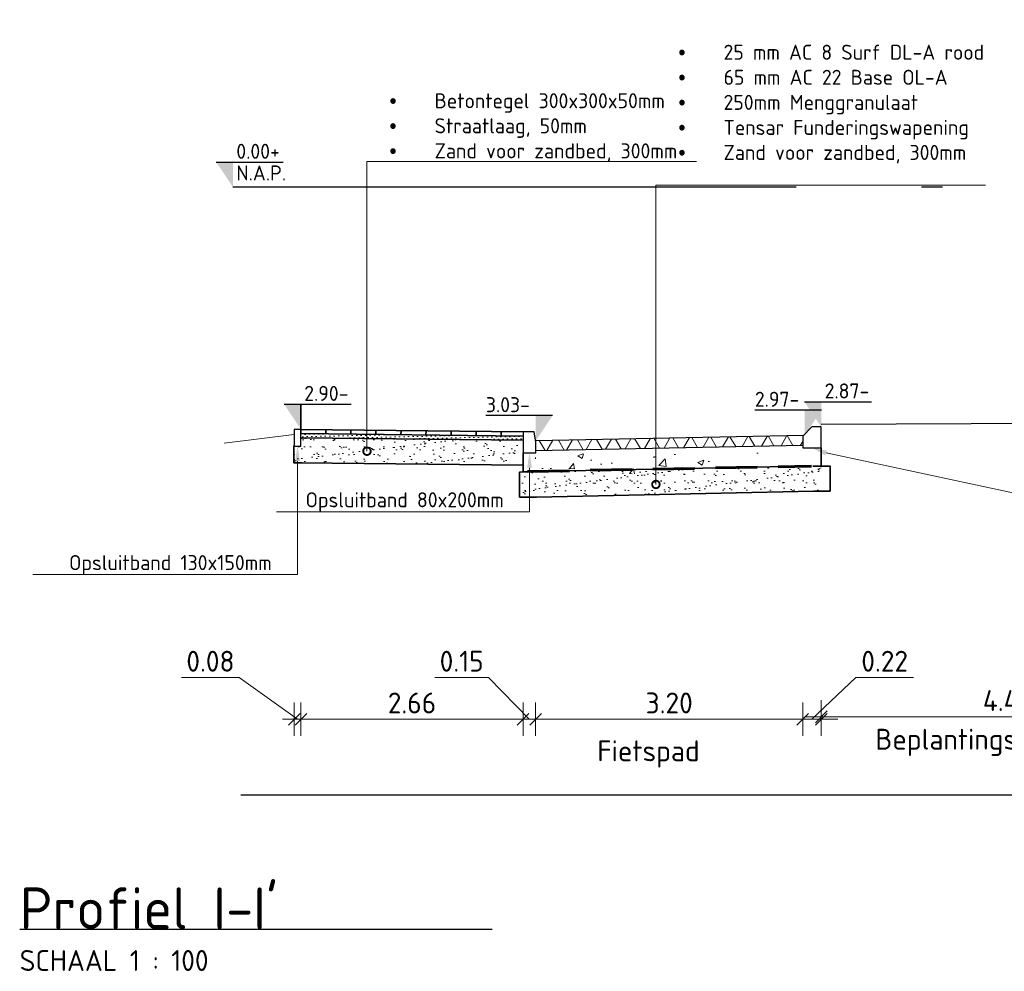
# Model space of a CAD drawing. Header units: millimetres. Extents: x 115999 to 116291, y 477119 to 477297.
# Tile 1 of 45: x 116007 to 116019, y 477119 to 477130. Entities that reach past the tile are written whole.
import ezdxf
from ezdxf import colors
from ezdxf.entities.mleader import LeaderData, LeaderLine
from ezdxf.math import Vec2, Vec3

# ---------------------------------------------------------------- set-up
doc = ezdxf.new("R2010")
doc.units = ezdxf.units.MM
doc.linetypes.add('AL-NAP_LIJN', pattern=[15.25, 12, -1.5, 0.25, -1.5])
doc.linetypes.add('DASHED', pattern=[0.75, 0.5, -0.25])
doc.layers.get('Defpoints').update_dxf_attribs({"lineweight": 25})
for name, color, linetype, lineweight in [('B-WE-GW-MAAIVELD-GD', 93, 'Continuous', 18), ('N-WE-GW-GROND_ZAND-AD', 253, 'Continuous', 18), ('N-WE-VH-VERHARDING-FUNDERING-WAP', 2, 'DASHED', 60), ('N-WE-VH-VERHARDING_ASFALT-AD', 252, 'Continuous', 18), ('N-WE-VH-VERHARDING_ASFALT-G', 252, 'Continuous', 35), ('N-WE-VH-VERHARDING_FUNDERING-AD', 252, 'Continuous', 18), ('X-XX-AL-AANPIJLING-M', 7, 'Continuous', 18), ('X-XX-AL-DETAIL1-GD', 7, 'Continuous', 25), ('X-XX-AL-NAP-GD', 7, 'AL-NAP_LIJN', 25), ('X-XX-AL-PEILMAAT-SD', 7, 'Continuous', 25), ('X-XX-AL-VERWIJZING-S', 7, 'Continuous', 25), ('X-XX-AL-VERWIJZING-T18', 7, 'Continuous', 18)]:
    doc.layers.add(name, color=color, linetype=linetype, lineweight=lineweight)
doc.styles.add('NLCS-ISO', font='txt')
doc.styles.add('NLCS-ISO-ANNOTATIEF-T18', font='txt', dxfattribs={"height": 1.8})
doc.styles.add('NLCS-ISO-ANNOTATIEF-T25', font='txt', dxfattribs={"height": 2.5})
doc.dimstyles.new('NLCS-ANNOTATIEF-T25-SCHRAP_L2_H1', dxfattribs={"dimtxt": 2.5, "dimasz": 1.4, "dimexe": 2, "dimexo": 2, "dimgap": 0.7, "dimtad": 1, "dimzin": 0, "dimdsep": 46, "dimtxsty": 'NLCS-ISO-ANNOTATIEF-T25', "dimblk": 'OBLIQUE', "dimcen": 0, "dimdle": 2, "dimclrd": 256, "dimclre": 256, "dimclrt": 256, "dimadec": 1, "dimazin": 0, "dimtfac": 1, "dimtdec": 3, "dimtofl": 0, "dimtmove": 0, "dimatfit": 3, "dimldrblk": 'OBLIQUE', "dimfxl": 2, "dimfxlon": 1, "dimtfillclr": 256, "dimtolj": 1, "dimtzin": 0, "dimlwd": -1, "dimlwe": -1, "dimarcsym": 0})

# ---------------------------------------------------------------- blocks, each defined once
blk = doc.blocks.new('SAL-VERWIJZING_ONDERSCHRIFT-SO')
at = {"linetype": 'Continuous', "style": 'NLCS-ISO'}
blk.add_text('SCHAAL 1 :', height=2.5, dxfattribs=at).set_placement((0, -3.75))
at = {"style": 'NLCS-ISO'}
for tag, p, height in [('OMSCHRIJVING', (0, 1.25), 5), ('SCHAAL', (18.15, -3.75), 2.5)]:
    blk.add_attdef(tag, p, '', height=height, dxfattribs=at)
blk = doc.blocks.new('_Oblique')
at = {"color": 0, "linetype": 'ByBlock', "lineweight": -2}
blk.add_line((-0.5, -0.5), (0.5, 0.5), dxfattribs=at)
blk = doc.blocks.new('*D59')
at = {"layer": 'Defpoints', "color": 0, "transparency": 16777216}
for p in [(116016.691, 477126.085), (116021.171, 477125.83), (116021.171, 477121.976)]:
    blk.add_point(p, dxfattribs=at)
at = {"layer": 'X-XX-AL-AANPIJLING-M', "transparency": 16777216}
for p, q in [((116016.691, 477122.176), (116016.691, 477121.776)), ((116021.171, 477122.176), (116021.171, 477121.776)), ((116016.491, 477121.976), (116021.371, 477121.976))]:
    blk.add_line(p, q, dxfattribs=at)
at = {"layer": 'X-XX-AL-AANPIJLING-M', "transparency": 16777216, "xscale": 0.14, "yscale": 0.14, "zscale": 0.14, "rotation": 180}
blk.add_blockref('_Oblique', (116016.691, 477121.976), dxfattribs=at)
at = {"layer": 'X-XX-AL-AANPIJLING-M', "transparency": 16777216, "xscale": 0.14, "yscale": 0.14, "zscale": 0.14}
blk.add_blockref('_Oblique', (116021.171, 477121.976), dxfattribs=at)
at = {"layer": 'X-XX-AL-AANPIJLING-M', "transparency": 16777216, "insert": (116018.931, 477122.171), "char_height": 0.25, "attachment_point": 5, "style": 'NLCS-ISO-ANNOTATIEF-T25'}
blk.add_mtext('\\A1;4.48', dxfattribs=at)
blk = doc.blocks.new('*D61')
at = {"layer": 'Defpoints', "color": 0, "transparency": 16777216}
for p in [(116016.471, 477125.801), (116016.691, 477125.801), (116016.691, 477121.947)]:
    blk.add_point(p, dxfattribs=at)
at = {"layer": 'X-XX-AL-AANPIJLING-M', "transparency": 16777216}
for p, q in [((116016.581, 477121.947), (116017.106, 477122.447)), ((116017.106, 477122.447), (116017.796, 477122.447)), ((116016.471, 477122.147), (116016.471, 477121.747)), ((116016.691, 477122.147), (116016.691, 477121.747)), ((116016.271, 477121.947), (116016.891, 477121.947))]:
    blk.add_line(p, q, dxfattribs=at)
at = {"layer": 'X-XX-AL-AANPIJLING-M', "transparency": 16777216, "xscale": 0.14, "yscale": 0.14, "zscale": 0.14, "rotation": 180}
blk.add_blockref('_Oblique', (116016.471, 477121.947), dxfattribs=at)
at = {"layer": 'X-XX-AL-AANPIJLING-M', "transparency": 16777216, "xscale": 0.14, "yscale": 0.14, "zscale": 0.14}
blk.add_blockref('_Oblique', (116016.691, 477121.947), dxfattribs=at)
at = {"layer": 'X-XX-AL-AANPIJLING-M', "transparency": 16777216, "insert": (116017.451, 477122.642), "char_height": 0.25, "attachment_point": 5, "style": 'NLCS-ISO-ANNOTATIEF-T25'}
blk.add_mtext('\\A1;0.22', dxfattribs=at)
blk = doc.blocks.new('*D62')
at = {"layer": 'Defpoints', "color": 0, "transparency": 16777216}
for p in [(116013.271, 477125.307), (116016.471, 477125.361), (116016.471, 477121.947)]:
    blk.add_point(p, dxfattribs=at)
at = {"layer": 'X-XX-AL-AANPIJLING-M', "transparency": 16777216}
for p, q in [((116013.271, 477122.147), (116013.271, 477121.747)), ((116016.471, 477122.147), (116016.471, 477121.747)), ((116013.071, 477121.947), (116016.671, 477121.947))]:
    blk.add_line(p, q, dxfattribs=at)
at = {"layer": 'X-XX-AL-AANPIJLING-M', "transparency": 16777216, "xscale": 0.14, "yscale": 0.14, "zscale": 0.14, "rotation": 180}
blk.add_blockref('_Oblique', (116013.271, 477121.947), dxfattribs=at)
at = {"layer": 'X-XX-AL-AANPIJLING-M', "transparency": 16777216, "xscale": 0.14, "yscale": 0.14, "zscale": 0.14}
blk.add_blockref('_Oblique', (116016.471, 477121.947), dxfattribs=at)
at = {"layer": 'X-XX-AL-AANPIJLING-M', "transparency": 16777216, "insert": (116014.871, 477122.142), "char_height": 0.25, "attachment_point": 5, "style": 'NLCS-ISO-ANNOTATIEF-T25'}
blk.add_mtext('\\A1;3.20', dxfattribs=at)
blk = doc.blocks.new('*D63')
at = {"layer": 'Defpoints', "color": 0, "transparency": 16777216}
for p in [(116013.271, 477125.538), (116013.121, 477125.442), (116013.121, 477121.947)]:
    blk.add_point(p, dxfattribs=at)
at = {"layer": 'X-XX-AL-AANPIJLING-M', "transparency": 16777216}
for p, q in [((116012.706, 477122.447), (116012.066, 477122.447)), ((116013.196, 477121.947), (116012.706, 477122.447)), ((116013.121, 477122.147), (116013.121, 477121.747)), ((116013.271, 477122.147), (116013.271, 477121.747)), ((116013.471, 477121.947), (116012.921, 477121.947))]:
    blk.add_line(p, q, dxfattribs=at)
at = {"layer": 'X-XX-AL-AANPIJLING-M', "transparency": 16777216, "xscale": 0.14, "yscale": 0.14, "zscale": 0.14, "rotation": 180}
blk.add_blockref('_Oblique', (116013.121, 477121.947), dxfattribs=at)
at = {"layer": 'X-XX-AL-AANPIJLING-M', "transparency": 16777216, "xscale": 0.14, "yscale": 0.14, "zscale": 0.14}
blk.add_blockref('_Oblique', (116013.271, 477121.947), dxfattribs=at)
at = {"layer": 'X-XX-AL-AANPIJLING-M', "transparency": 16777216, "insert": (116012.386, 477122.642), "char_height": 0.25, "attachment_point": 5, "style": 'NLCS-ISO-ANNOTATIEF-T25'}
blk.add_mtext('\\A1;0.15', dxfattribs=at)
blk = doc.blocks.new('*D64')
at = {"layer": 'Defpoints', "color": 0, "transparency": 16777216}
for p in [(116010.461, 477125.9), (116013.121, 477125.9), (116013.121, 477121.947)]:
    blk.add_point(p, dxfattribs=at)
at = {"layer": 'X-XX-AL-AANPIJLING-M', "transparency": 16777216}
for p, q in [((116010.461, 477122.147), (116010.461, 477121.747)), ((116013.121, 477122.147), (116013.121, 477121.747)), ((116010.261, 477121.947), (116013.321, 477121.947))]:
    blk.add_line(p, q, dxfattribs=at)
at = {"layer": 'X-XX-AL-AANPIJLING-M', "transparency": 16777216, "xscale": 0.14, "yscale": 0.14, "zscale": 0.14, "rotation": 180}
blk.add_blockref('_Oblique', (116010.461, 477121.947), dxfattribs=at)
at = {"layer": 'X-XX-AL-AANPIJLING-M', "transparency": 16777216, "xscale": 0.14, "yscale": 0.14, "zscale": 0.14}
blk.add_blockref('_Oblique', (116013.121, 477121.947), dxfattribs=at)
at = {"layer": 'X-XX-AL-AANPIJLING-M', "transparency": 16777216, "insert": (116011.791, 477122.142), "char_height": 0.25, "attachment_point": 5, "style": 'NLCS-ISO-ANNOTATIEF-T25'}
blk.add_mtext('\\A1;2.66', dxfattribs=at)
blk = doc.blocks.new('*D65')
at = {"layer": 'Defpoints', "color": 0, "transparency": 16777216}
for p in [(116010.381, 477125.227), (116010.461, 477125.227), (116010.461, 477121.947)]:
    blk.add_point(p, dxfattribs=at)
at = {"layer": 'X-XX-AL-AANPIJLING-M', "transparency": 16777216}
for p, q in [((116009.723, 477122.447), (116009.033, 477122.447)), ((116010.421, 477121.947), (116009.723, 477122.447)), ((116010.381, 477122.147), (116010.381, 477121.747)), ((116010.461, 477122.147), (116010.461, 477121.747)), ((116010.381, 477121.947), (116010.241, 477121.947)), ((116010.381, 477121.947), (116010.461, 477121.947)), ((116010.461, 477121.947), (116010.601, 477121.947))]:
    blk.add_line(p, q, dxfattribs=at)
at = {"layer": 'X-XX-AL-AANPIJLING-M', "transparency": 16777216, "xscale": 0.14, "yscale": 0.14, "zscale": 0.14}
blk.add_blockref('_Oblique', (116010.381, 477121.947), dxfattribs=at)
at = {"layer": 'X-XX-AL-AANPIJLING-M', "transparency": 16777216, "xscale": 0.14, "yscale": 0.14, "zscale": 0.14, "rotation": 180}
blk.add_blockref('_Oblique', (116010.461, 477121.947), dxfattribs=at)
at = {"layer": 'X-XX-AL-AANPIJLING-M', "transparency": 16777216, "insert": (116009.378, 477122.642), "char_height": 0.25, "attachment_point": 5, "style": 'NLCS-ISO-ANNOTATIEF-T25'}
blk.add_mtext('\\A1;0.08', dxfattribs=at)
blk = doc.blocks.new('*D66')
at = {"layer": 'Defpoints', "color": 0, "transparency": 16777216}
for p in [(116017.278, 477125.801), (116011.968, 477123.881), (116017.278, 477121.299)]:
    blk.add_point(p, dxfattribs=at)
at = {"layer": 'X-XX-AL-AANPIJLING-M', "transparency": 16777216, "insert": (116014.623, 477121.531), "char_height": 0.25, "attachment_point": 5, "style": 'NLCS-ISO-ANNOTATIEF-T25'}
blk.add_mtext('\\A1;Fietspad', dxfattribs=at)
blk = doc.blocks.new('_None')
blk = doc.blocks.new('SAL-PEILMAAT_INFRACAD_R01-SOD')
blk.add_line((-2, 3), (6, 3))
blk.add_solid([(-2, 3), (0, 3), (0, 0)])
at = {"style": 'NLCS-ISO'}
for tag, p in [('...', (0.4, 3.4)), ('REF', (0.4, 0.8))]:
    blk.add_attdef(tag, p, '', height=1.8, dxfattribs=at)
blk = doc.blocks.new('SAL-PEILMAAT_INFRACAD_H01-SOD')
blk.add_line((-2, 3), (6, 3))
blk.add_solid([(-2, 3), (0, 3), (0, 0)])
at = {"style": 'NLCS-ISO'}
blk.add_attdef('...', (0.4, 3.4), '', height=1.8, dxfattribs=at)
blk = doc.blocks.new('_DotSmall')
at = {"color": 0, "linetype": 'ByBlock', "const_width": 0.5}
blk.add_lwpolyline([(-0.0625, 0, 1), (0.0625, 0, 1)], format="xyb", close=True, dxfattribs=at)
blk = doc.blocks.new('*D216')
at = {"layer": 'Defpoints', "color": 0, "transparency": 16777216}
for p in [(116021.094, 477125.94), (116015.784, 477124.02), (116021.094, 477121.438)]:
    blk.add_point(p, dxfattribs=at)
at = {"layer": 'X-XX-AL-AANPIJLING-M', "transparency": 16777216, "insert": (116018.439, 477121.67), "char_height": 0.25, "attachment_point": 5, "style": 'NLCS-ISO-ANNOTATIEF-T25'}
blk.add_mtext('\\A1;Beplantingsvak', dxfattribs=at)

msp = doc.modelspace()

# ---------------------------------------------------------------- hatches: boundary and pattern name
at = {"layer": 'N-WE-GW-GROND_ZAND-AD'}
h = msp.add_hatch(dxfattribs=at)
h.set_pattern_fill('AGW-GROND_ZAND_DRAINZAND', color=256, scale=0.03, angle=1.906, pattern_type=2)
h.set_pattern_definition([(226.2605, (116013.1235, 477125.38859), (0.0275269, -0.0263416), [0, -0.0381])])
h.paths.add_polyline_path([(116010.461, 477125.319), (116013.124, 477125.289), (116013.124, 477125.339), (116010.461, 477125.369), (116010.461, 477125.369)])
at = {"layer": 'N-WE-VH-VERHARDING_ASFALT-AD'}
h = msp.add_hatch(dxfattribs=at)
h.set_pattern_fill('AVH-ASFALT', color=1, scale=0.2, pattern_type=2)
h.set_pattern_definition([(60, (115997.11446, 477120.54597), (-0.173205, 0.1), []), (120, (115997.11446, 477120.54597), (-0.173205, -0.1), [])])
h.paths.add_polyline_path([(116013.271, 477125.164), (116013.271, 477125.284), (116016.471, 477125.348), (116016.471, 477125.228)])
at = {"layer": 'N-WE-VH-VERHARDING_FUNDERING-AD'}
h = msp.add_hatch(dxfattribs=at)
h.set_pattern_fill('AVH-FUNDERING_ZAND', color=256, scale=0.091, pattern_type=2)
h.set_pattern_definition([(216.8545, (116013.1235, 477125.38859), (0.003757, -0.1753944), [0, -0.13832, 0, -0.1547, 0, -0.147875]), (186.8545, (116013.1235, 477125.3886), (-0.163933, -0.254985), [0, -0.07462, 0, -0.12467, 0, -0.047775]), (146.8545, (116013.23542, 477125.38733), (-0.283375, 0.002678), [0, -0.0455, 0, -0.1638, 0, -0.21385]), (136.8545, (116013.23542, 477125.38733), (-0.27444, -0.076782), [0, -0.02275, 0, -0.10738, 0, -0.12285])])
h.paths.add_polyline_path([(116010.376, 477125.019), (116010.456, 477125.019), (116013.124, 477124.989), (116013.124, 477125.139), (116013.124, 477125.289), (116010.843, 477125.314), (116010.843, 477125.199, -1), (116010.843, 477125.176, -1), (116010.843, 477125.199), (116010.843, 477125.314), (116010.461, 477125.319), (116010.461, 477125.219), (116010.376, 477125.219)])
h = msp.add_hatch(dxfattribs=at)
h.set_pattern_fill('AVH-FUNDERING_GRANULAAT_MENG_01', color=256, scale=0.1, pattern_type=2)
h.set_pattern_definition([(50, (116013.67735, 477124.9511), (0.71726, -0.06275), [0.075, -0.825]), (355, (116013.67735, 477124.9511), (-0.13875, 0.7522), [0.06, -0.66]), (100.451, (116013.7371, 477124.9459), (0.57851, 0.68944), [0.06374, -0.70114]), (46.184, (116013.67735, 477125.1511), (1.06724, -0.16552), [0.1125, -1.2375]), (96.636, (116013.7663, 477125.1373), (0.93466, 0.9741), [0.0956, -1.0517]), (351.184, (116013.6774, 477125.1511), (0.93466, 0.9741), [0.09, -0.99]), (21, (116013.77735, 477125.1011), (0.59691, -0.40262), [0.075, -0.825]), (326, (116013.77735, 477125.1011), (0.24332, 0.72515), [0.06, -0.66]), (71.451, (116013.8271, 477125.06755), (0.84022, 0.32253), [0.06374, -0.70114]), (37.5, (116013.67735, 477124.9511), (0.01216, 0.332894), [0, -0.652, 0, -0.67, 0, -0.6625]), (7.5, (116013.67735, 477124.9511), (0.26307, 0.39441), [0, -0.382, 0, -0.637, 0, -0.2525]), (327.5, (116013.45435, 477124.9511), (0.533822, -0.022555), [0, -0.25, 0, -0.78, 0, -1.035]), (317.5, (116013.35435, 477124.9511), (0.583186, 0.100105), [0, -0.325, 0, -0.518, 0, -0.735])])
h.paths.add_polyline_path([(116016.691, 477125.149), (116016.584, 477125.149), (116016.584, 477125.179), (116013.384, 477125.115), (116013.384, 477125.075), (116013.289, 477125.075), (116013.289, 477124.865), (116013.877, 477124.875), (116016.492, 477124.927), (116016.691, 477124.929)])
h = msp.add_hatch(dxfattribs=at)
h.set_pattern_fill('AVH-FUNDERING_ZAND', color=256, scale=0.091, pattern_type=2)
h.set_pattern_definition([(37.5, (115993.32879, 477120.4288), (-0.0057324, 0.175341), [0, -0.13832, 0, -0.1547, 0, -0.147875]), (7.5, (115993.32879, 477120.4288), (0.1610497, 0.2568153), [0, -0.07462, 0, -0.12467, 0, -0.047775]), (327.5, (115993.21686, 477120.4288), (0.2833869, 0.000515), [0, -0.0455, 0, -0.1638, 0, -0.21385]), (317.5, (115993.21686, 477120.4288), (0.2735575, 0.0798685), [0, -0.02275, 0, -0.10738, 0, -0.12285])])
h.paths.add_polyline_path([(116016.683, 477124.679), (116016.683, 477124.978), (116016.577, 477124.978), (116013.287, 477124.913), (116013.082, 477124.914), (116013.077, 477124.62), (116013.84, 477124.626), (116014.16, 477124.632), (116015.67, 477124.662), (116016.096, 477124.671)])

# ---------------------------------------------------------------- linework, layer by layer
at = {"layer": 'B-WE-GW-MAAIVELD-GD', "color": 93, "linetype": 'Continuous', "lineweight": 18}
msp.add_lwpolyline([(116010.381, 477125.359), (116009.544, 477125.255)], dxfattribs=at)
at = {"layer": 'N-WE-VH-VERHARDING-FUNDERING-WAP'}
msp.add_lwpolyline([(116013.176, 477124.914), (116016.577, 477124.978)], dxfattribs=at)
at = {"layer": 'N-WE-VH-VERHARDING_ASFALT-G'}
for points in [[(116010.461, 477125.419), (116010.461, 477125.721)], [(116010.461, 477125.419), (116010.461, 477125.369)], [(116010.461, 477125.419), (116010.461, 477125.369)], [(116010.461, 477125.419), (116013.124, 477125.389)], [(116010.76, 477125.415), (116010.76, 477125.365)], [(116010.76, 477125.415), (116010.76, 477125.365)], [(116011.06, 477125.412), (116011.06, 477125.362)], [(116011.36, 477125.408), (116011.359, 477125.358)], [(116011.66, 477125.405), (116011.659, 477125.355)], [(116011.66, 477125.405), (116011.659, 477125.355)], [(116011.66, 477125.405), (116011.659, 477125.355)], [(116011.96, 477125.402), (116011.959, 477125.352)], [(116012.26, 477125.398), (116012.259, 477125.348)], [(116012.26, 477125.398), (116012.259, 477125.348)], [(116012.56, 477125.395), (116012.559, 477125.345)], [(116012.86, 477125.392), (116012.859, 477125.342)], [(116010.46, 477125.369), (116013.123, 477125.339)], [(116010.46, 477125.319), (116013.122, 477125.289)], [(116010.476, 477125.019), (116010.376, 477125.019), (116010.376, 477125.219), (116010.381, 477125.219)], [(116016.591, 477124.979), (116016.691, 477124.979), (116016.691, 477125.199)], [(116013.224, 477124.909), (116013.124, 477124.909), (116013.124, 477125.139)], [(116013.276, 477125.075), (116013.266, 477125.075)], [(116010.456, 477125.019), (116013.124, 477124.989)], [(116016.597, 477124.679), (116016.797, 477124.679), (116016.797, 477124.979), (116016.691, 477124.979)], [(116013.279, 477124.608), (116013.079, 477124.608), (116013.079, 477124.908), (116013.123, 477124.909)]]:
    msp.add_lwpolyline(points, dxfattribs=at)
at = {"layer": 'N-WE-VH-VERHARDING_ASFALT-G', "flags": 128}
for points in [[(116013.276, 477124.914), (116016.477, 477124.978)], [(116013.282, 477124.608), (116016.597, 477124.679)]]:
    msp.add_lwpolyline(points, dxfattribs=at)
at = {"layer": 'X-XX-AL-DETAIL1-GD'}
for points in [[(116010.461, 477125.419), (116010.381, 477125.419), (116010.381, 477125.219), (116010.461, 477125.219), (116010.461, 477125.419)], [(116010.461, 477125.419), (116010.461, 477125.369)]]:
    msp.add_lwpolyline(points, dxfattribs=at)
at = {"layer": 'X-XX-AL-DETAIL1-GD', "flags": 128}
for points in [[(116013.254, 477125.389), (116013.254, 477125.389), (116013.124, 477125.389), (116013.124, 477125.139), (116013.274, 477125.139), (116013.274, 477125.264)], [(116016.471, 477125.199), (116016.691, 477125.199), (116016.691, 477125.449), (116016.581, 477125.449), (116016.471, 477125.339)]]:
    msp.add_lwpolyline(points, close=True, dxfattribs=at)
for points in [[(116021.179, 477125.498), (116016.691, 477125.478)], [(116013.27, 477125.284), (116016.481, 477125.349)], [(116013.271, 477125.164), (116016.472, 477125.228)], [(116009.742, 477121.041), (116064.776, 477121.041)], [(116007.094, 477119.433), (116012.75, 477119.433)]]:
    msp.add_lwpolyline(points, dxfattribs=at)
at = {"layer": 'X-XX-AL-NAP-GD'}
msp.add_lwpolyline([(116062.143, 477128.319), (116009.648, 477128.319)], dxfattribs=at)
at = {"layer": 'X-XX-AL-VERWIJZING-T18'}
msp.add_lwpolyline([(116016.749, 477125.136), (116021.277, 477124.169)], dxfattribs=at)
msp.add_solid([(116016.739, 477125.108), (116016.58, 477125.199), (116016.759, 477125.164)], dxfattribs=at)

# ---------------------------------------------------------------- block references
at = {"layer": 'X-XX-AL-PEILMAAT-SD', "xscale": 0.1, "yscale": 0.1, "zscale": 0.1}
for name, p, values in [('SAL-PEILMAAT_INFRACAD_R01-SOD', (116009.648, 477128.319), {'...': '0.00+', 'REF': 'N.A.P.'}), ('SAL-PEILMAAT_INFRACAD_H01-SOD', (116010.461, 477125.419), {'...': '2.90-'}), ('SAL-PEILMAAT_INFRACAD_H01-SOD', (116016.692, 477125.449), {'...': '2.87-'})]:
    msp.add_blockref(name, p, dxfattribs=at).add_auto_attribs(values)
at = {"layer": 'X-XX-AL-PEILMAAT-SD'}
ref = msp.add_blockref('SAL-PEILMAAT_INFRACAD_H01-SOD', (116016.495, 477125.349), dxfattribs=dict(at, xscale=-0.1, yscale=0.1, zscale=0.1))
ref.add_attrib('...', '2.97-', (116015.897, 477125.689), dxfattribs={"layer": '0', "height": 0.18, "style": 'NLCS-ISO'})
ref = msp.add_blockref('SAL-PEILMAAT_INFRACAD_H01-SOD', (116013.274, 477125.284), dxfattribs=dict(at, xscale=-0.1, yscale=0.1, zscale=0.1))
ref.add_attrib('...', '3.03-', (116012.676, 477125.624), dxfattribs={"layer": '0', "height": 0.18, "style": 'NLCS-ISO'})
at = {"layer": 'X-XX-AL-VERWIJZING-S', "xscale": 0.1, "yscale": 0.1, "zscale": 0.1}
msp.add_blockref('SAL-VERWIJZING_ONDERSCHRIFT-SO', (116007.094, 477119.308), dxfattribs=at).add_auto_attribs({'OMSCHRIJVING': "Profiel I-I'", 'SCHAAL': '100'})

# ---------------------------------------------------------------- dimensions: what is measured, and where the dimension line sits
at = {"layer": 'X-XX-AL-AANPIJLING-M'}
for base, p1, p2, picture, middle in [((116021.171, 477121.976), (116016.691, 477126.085), (116021.171, 477125.83), '*D59', (116018.931, 477122.171)), ((116016.471, 477121.947), (116013.271, 477125.307), (116016.471, 477125.361), '*D62', (116014.871, 477122.142))]:
    dim = msp.add_linear_dim(base=base, p1=p1, p2=p2, dimstyle='NLCS-ANNOTATIEF-T25-SCHRAP_L2_H1', dxfattribs=at)
    dim.commit()
    dim.dimension.update_dxf_attribs({"geometry": picture, "text_midpoint": middle})
dim = msp.add_aligned_dim(p1=(116010.461, 477125.9), p2=(116013.121, 477125.9), distance=-3.952, dimstyle='NLCS-ANNOTATIEF-T25-SCHRAP_L2_H1', dxfattribs=at)
dim.commit()
dim.dimension.update_dxf_attribs({"geometry": '*D64', "text_midpoint": (116011.791, 477122.142)})
for base, p1, p2, text, picture, middle in [((116021.094, 477121.438), (116015.784, 477124.02), (116021.094, 477125.94), 'Beplantingsvak', '*D216', (116018.439, 477121.67)), ((116017.278, 477121.299), (116011.968, 477123.881), (116017.278, 477125.801), 'Fietspad', '*D66', (116014.623, 477121.531))]:
    dim = msp.add_linear_dim(base=base, p1=p1, p2=p2, text=text, dimstyle='NLCS-ANNOTATIEF-T25-SCHRAP_L2_H1', override={"dimblk1": 'None', "dimblk2": 'None', "dimsah": 1, "dimse1": 1, "dimse2": 1, "dimsd1": 1, "dimsd2": 1}, dxfattribs=at)
    dim.commit()
    dim.dimension.update_dxf_attribs({"geometry": picture, "text_midpoint": middle})
for base, p1, p2, picture, middle in [((116016.691, 477121.947), (116016.471, 477125.801), (116016.691, 477125.801), '*D61', (116017.176, 477122.447)), ((116013.121, 477121.947), (116013.271, 477125.538), (116013.121, 477125.442), '*D63', (116012.636, 477122.447)), ((116010.461, 477121.947), (116010.381, 477125.227), (116010.461, 477125.227), '*D65', (116009.653, 477122.447))]:
    dim = msp.add_linear_dim(base=base, p1=p1, p2=p2, dimstyle='NLCS-ANNOTATIEF-T25-SCHRAP_L2_H1', override={"dimtmove": 1}, dxfattribs=at)
    dim.commit()
    dim.dimension.update_dxf_attribs({"geometry": picture, "text_midpoint": middle, "dimtype": 160})

# ---------------------------------------------------------------- leaders
at = {"layer": 'X-XX-AL-VERWIJZING-T18'}
ml = msp.add_multileader_mtext('Standard', dxfattribs=at)
ml.set_content('\\pxi-3,l3,t3;\\P{\\fSymbol|b0|i0|c2|p18;·^I}25 mm AC 8 Surf DL-A rood\\P{\\fSymbol|b0|i0|c2|p18;·^I}65 mm AC 22 Base OL-A\\P{\\fSymbol|b0|i0|c2|p18;·^I}250mm Menggranulaat\\P{\\fSymbol|b0|i0|c2|p18;·^I}Tensar Funderingswapening\\P{\\fSymbol|b0|i0|c2|p18;·^I}Zand voor zandbed, 300mm \\P ', color=256, style='NLCS-ISO-ANNOTATIEF-T18')
ml.set_leader_properties(color=256, linetype='ByLayer', lineweight=-1)
ml.set_arrow_properties(name='DOTSMALL')
ml.build(insert=Vec2(0, 0))
ml.multileader.update_dxf_attribs({"text_left_attachment_type": 5, "text_right_attachment_type": 5, "dogleg_length": 1.8, "arrow_head_size": 0.18, "scale": 0.1})
ctx = ml.context
ctx.base_point, ctx.scale, ctx.char_height, ctx.arrow_head_size, ctx.landing_gap_size, ctx.plane_origin = Vec3(116014.892, 477128.345), 0.1, 0.18, 0.18, 0.09, Vec3(116014.711, 477123.243)
ctx.left_attachment, ctx.right_attachment = 5, 5
notes = []
notes.append((ctx, [(0, (1, 1, 0), (116014.712, 477128.345), (1, 0), 0.18, [(3, [(116014.712, 477124.759), (116014.712, 477125.1), (116014.712, 477125.275)], 0, [])])]))
ctx.mtext.insert, ctx.mtext.flow_direction = Vec3(116014.982, 477130.325), 5
ml = msp.add_multileader_mtext('Standard', dxfattribs=at)
ml.set_content('\\pxi-3,l3,t3;{\\fSymbol|b0|i0|c2|p18;·^I}Betontegel 300x300x50mm\\P{\\fSymbol|b0|i0|c2|p18;·^I}Straatlaag, 50mm\\P{\\fSymbol|b0|i0|c2|p18;·^I}Zand voor zandbed, 300mm ', color=256, style='NLCS-ISO-ANNOTATIEF-T18')
ml.set_leader_properties(color=256, linetype='ByLayer', lineweight=-1)
ml.set_arrow_properties(name='DOTSMALL')
ml.build(insert=Vec2(0, 0))
ml.multileader.update_dxf_attribs({"text_left_attachment_type": 5, "text_right_attachment_type": 5, "dogleg_length": 1.8, "arrow_head_size": 0.18, "scale": 0.1})
ctx = ml.context
ctx.base_point, ctx.scale, ctx.char_height, ctx.arrow_head_size, ctx.landing_gap_size, ctx.plane_origin = Vec3(116011.432, 477128.628), 0.1, 0.18, 0.18, 0.09, Vec3(116011.251, 477125.399)
ctx.left_attachment, ctx.right_attachment = 5, 5
notes.append((ctx, [(0, (1, 1, 0), (116011.252, 477128.628), (1, 0), 0.18, [(3, [(116011.252, 477125.157), (116011.252, 477125.326), (116011.252, 477125.385)], 0, [])])]))
ctx.mtext.insert, ctx.mtext.flow_direction = Vec3(116011.522, 477129.444), 5
ml = msp.add_multileader_mtext('Standard', dxfattribs=at)
ml.set_content('Opsluitband 130x150mm', color=256, style='NLCS-ISO-ANNOTATIEF-T18')
ml.set_leader_properties(color=256, linetype='ByLayer', lineweight=-1)
ml.build(insert=Vec2(0, 0))
ml.multileader.update_dxf_attribs({"text_left_attachment_type": 5, "text_right_attachment_type": 5, "dogleg_length": 1.8, "arrow_head_size": 0.18, "scale": 0.1})
ctx = ml.context
ctx.base_point, ctx.scale, ctx.char_height, ctx.arrow_head_size, ctx.landing_gap_size, ctx.plane_origin = Vec3(116007.595, 477123.679), 0.1, 0.18, 0.18, 0.09, Vec3(116010.422, 477126.704)
ctx.left_attachment, ctx.right_attachment = 5, 5
notes.append((ctx, [(0, (1, 1, 0), (116010.421, 477123.679), (-1, 0), 0.18, [(0, [(116010.421, 477125.219)], 0, [])])]))
ctx.mtext.insert, ctx.mtext.flow_direction = Vec3(116007.685, 477123.913), 5
ml = msp.add_multileader_mtext('Standard', dxfattribs=at)
ml.set_content('Opsluitband 80x200mm', color=256, style='NLCS-ISO-ANNOTATIEF-T18')
ml.set_leader_properties(color=256, linetype='ByLayer', lineweight=-1)
ml.build(insert=Vec2(0, 0))
ml.multileader.update_dxf_attribs({"text_left_attachment_type": 5, "text_right_attachment_type": 5, "dogleg_length": 1.8, "arrow_head_size": 0.18, "scale": 0.1})
ctx = ml.context
ctx.base_point, ctx.scale, ctx.char_height, ctx.arrow_head_size, ctx.landing_gap_size, ctx.plane_origin = Vec3(116010.427, 477124.431), 0.1, 0.18, 0.18, 0.09, Vec3(116013.2, 477125.683)
ctx.left_attachment, ctx.right_attachment = 5, 5
notes.append((ctx, [(0, (1, 1, 0), (116013.199, 477124.431), (-1, 0), 0.18, [(0, [(116013.199, 477125.139)], 0, [])])]))
ctx.mtext.insert, ctx.mtext.flow_direction = Vec3(116010.517, 477124.665), 5
for ctx, leaders in notes:
    for number, flags, end, landing, length, lines in leaders:
        leader = LeaderData()
        leader.index, (leader.has_last_leader_line, leader.has_dogleg_vector, leader.attachment_direction) = number, flags
        leader.last_leader_point, leader.dogleg_vector, leader.dogleg_length = Vec3(end), Vec3(landing), length
        for number, points, colour, breaks in lines:
            line = LeaderLine()
            line.index, line.vertices, line.color, line.breaks = number, Vec3.list(points), colors.encode_raw_color(colour), breaks
            leader.lines.append(line)
        ctx.leaders.append(leader)

doc.saveas('drawing.dxf')
